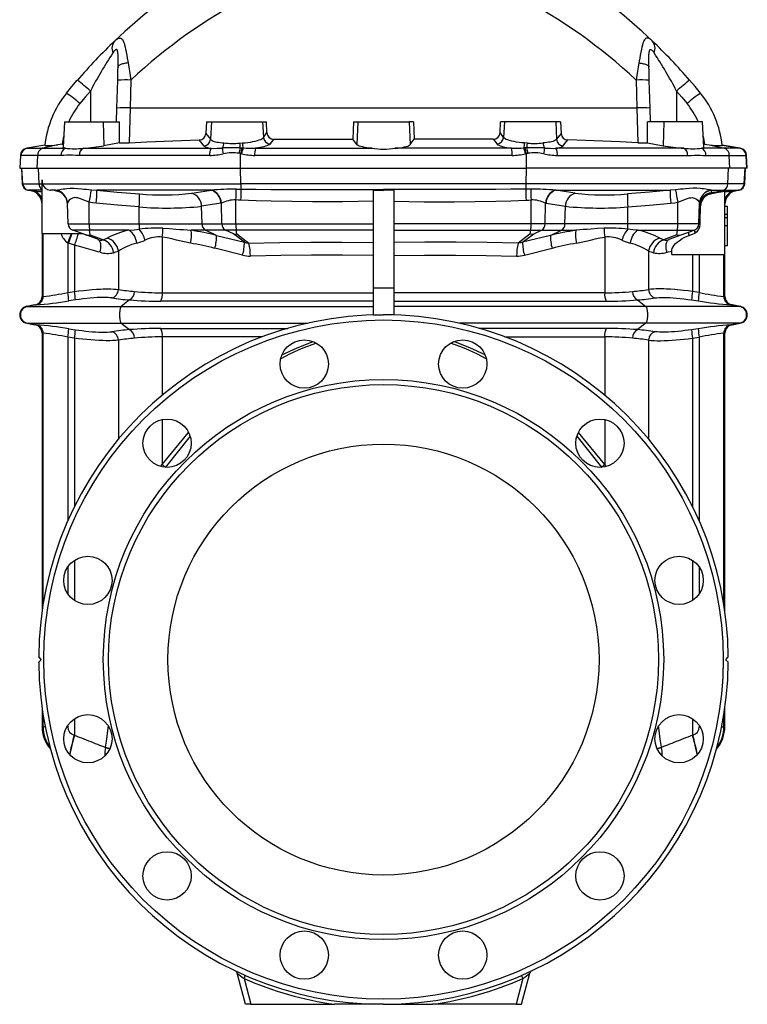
# Model space of a CAD drawing. Extents: x 3 to 1249, y -95 to 1639.
# Tile 6 of 7: x 827 to 1249, y 574 to 1145. Entities that reach past the tile are written whole.
import ezdxf

# ---------------------------------------------------------------- set-up
doc = ezdxf.new("R2010")
doc.units = 0
doc.layers.get('0').update_dxf_attribs({"linetype": 'CONTINUOUS'})

msp = doc.modelspace()

# ---------------------------------------------------------------- linework, layer by layer
at = {"color": 7, "linetype": 'CONTINUOUS'}
for p, q in [((883.52, 1094.13), (883.94, 1110.37)), ((891.65, 1110.46), (891.22, 1094.26)), ((1184.56, 1110.46), (1184.99, 1094.26)), ((1192.69, 1094.13), (1192.27, 1110.37)), ((868.1, 1104.07), (868.1, 1086.26)), ((1208.1, 1104.07), (1208.1, 1086.26)), ((883.31, 1086.26), (883.52, 1094.13)), ((891.22, 1094.26), (1184.99, 1094.26)), ((891.22, 1094.26), (891.22, 1094.26)), ((1184.99, 1094.26), (1184.99, 1094.26)), ((1192.9, 1086.26), (1192.69, 1094.13)), ((853.1, 1086.26), (852.33, 1071.52)), ((853.1, 1086.26), (875.6, 1086.26)), ((875.6, 1086.26), (885.02, 1086.26)), ((875.6, 1086.26), (875.97, 1072.38)), ((884.93, 1074.05), (885.02, 1086.26)), ((935.36, 1086.26), (935.03, 1079.43)), ((935.36, 1086.26), (938.25, 1086.26)), ((938.25, 1086.26), (937.72, 1076.1)), ((938.25, 1086.26), (967.96, 1086.26)), ((967.96, 1086.26), (970.19, 1086.26)), ((967.96, 1086.26), (968.43, 1077.18)), ((970.48, 1079.96), (970.19, 1086.26)), ((1020.72, 1086.26), (1020.24, 1076.1)), ((1020.72, 1086.26), (1023.25, 1086.26)), ((1023.25, 1086.26), (1022.56, 1073)), ((1023.25, 1086.26), (1052.96, 1086.26)), ((1055.49, 1086.26), (1052.96, 1086.26)), ((1052.96, 1086.26), (1053.65, 1073)), ((1055.49, 1086.26), (1055.96, 1076.1)), ((1105.73, 1079.96), (1106.02, 1086.26)), ((1108.25, 1086.26), (1106.02, 1086.26)), ((1108.25, 1086.26), (1107.78, 1077.18)), ((1137.96, 1086.26), (1108.25, 1086.26)), ((1140.85, 1086.26), (1137.96, 1086.26)), ((1137.96, 1086.26), (1138.48, 1076.1)), ((1140.85, 1086.26), (1141.18, 1079.43)), ((1191.28, 1074.05), (1191.18, 1086.26)), ((1200.6, 1086.26), (1191.18, 1086.26)), ((1200.6, 1086.26), (1200.24, 1072.38)), ((1223.1, 1086.26), (1200.6, 1086.26)), ((1223.88, 1071.52), (1223.1, 1086.26)), ((968.43, 1077.18), (970.48, 1079.96)), ((1107.78, 1077.18), (1105.73, 1079.96)), ((884.93, 1074.05), (875.97, 1072.38)), ((935.03, 1079.43), (937.72, 1076.1)), ((954.64, 1073.85), (956.25, 1073.99)), ((1022.56, 1073), (1020.24, 1076.1)), ((1053.65, 1073), (1055.96, 1076.1)), ((1121.57, 1073.85), (1119.95, 1073.99)), ((1141.18, 1079.43), (1138.48, 1076.1)), ((1191.28, 1074.05), (1200.24, 1072.38)), ((841.66, 1072.72), (831.21, 1070.88)), ((831.21, 1070.88), (831.5, 1070.88)), ((841.66, 1072.67), (831.5, 1070.88)), ((831.5, 1070.88), (840.33, 1070.88)), ((849.23, 1072.96), (840.33, 1070.88)), ((840.33, 1070.88), (853.6, 1070.88)), ((851.78, 1073.26), (852.43, 1073.35)), ((864.05, 1070.88), (938.11, 1070.88)), ((954.97, 1071.08), (955.94, 1071.07)), ((955.94, 1071.07), (956.73, 1071.04)), ((963.82, 1070.88), (1031.51, 1070.88)), ((1112.38, 1070.88), (1044.69, 1070.88)), ((1120.27, 1071.07), (1119.48, 1071.04)), ((1121.23, 1071.08), (1120.27, 1071.07)), ((1212.16, 1070.88), (1138.1, 1070.88)), ((1235.87, 1070.88), (1222.61, 1070.88)), ((1224.43, 1073.26), (1223.78, 1073.35)), ((1226.98, 1072.96), (1235.87, 1070.88)), ((1245, 1070.88), (1234.55, 1072.72)), ((1234.55, 1072.67), (1244.71, 1070.88)), ((1244.71, 1070.88), (1235.87, 1070.88)), ((1245, 1070.88), (1244.71, 1070.88)), ((827.49, 1066.68), (827.1, 1059.26)), ((827.4, 1059.26), (827.79, 1066.68)), ((827.79, 1066.68), (827.49, 1066.68)), ((837.54, 1066.68), (827.79, 1066.68)), ((837.24, 1059.26), (837.54, 1066.68)), ((851.07, 1066.68), (837.54, 1066.68)), ((937.3, 1066.68), (861.73, 1066.68)), ((955.17, 1067.85), (954.34, 1067.97)), ((955.11, 1059.26), (955.17, 1067.85)), ((955.81, 1067.73), (955.17, 1067.85)), ((1112.79, 1066.68), (963.41, 1066.68)), ((1120.39, 1067.73), (1121.04, 1067.85)), ((1121.04, 1067.85), (1121.87, 1067.97)), ((1121.1, 1059.26), (1121.04, 1067.85)), ((1138.91, 1066.68), (1214.47, 1066.68)), ((1225.14, 1066.68), (1238.67, 1066.68)), ((1238.96, 1059.26), (1238.67, 1066.68)), ((1238.67, 1066.68), (1248.41, 1066.68)), ((1248.8, 1059.26), (1248.41, 1066.68)), ((1248.41, 1066.68), (1248.71, 1066.68)), ((1249.1, 1059.26), (1248.71, 1066.68)), ((827.1, 1059.26), (827.4, 1059.26)), ((827.4, 1059.26), (837.24, 1059.26)), ((828.1, 1059.26), (828.57, 1050.32)), ((828.87, 1050.32), (828.4, 1059.26)), ((837.24, 1059.26), (955.11, 1059.26)), ((838.35, 1050.32), (838, 1059.26)), ((955.11, 1059.26), (1121.1, 1059.26)), ((955.29, 1050.32), (955.23, 1059.26)), ((1120.91, 1050.32), (1120.97, 1059.26)), ((1238.96, 1059.26), (1121.1, 1059.26)), ((1237.86, 1050.32), (1238.21, 1059.26)), ((1248.8, 1059.26), (1238.96, 1059.26)), ((1247.34, 1050.32), (1247.8, 1059.26)), ((1247.64, 1050.32), (1248.1, 1059.26)), ((1249.1, 1059.26), (1248.8, 1059.26)), ((840.1, 1021.26), (840.1, 1052.57)), ((828.87, 1050.32), (828.57, 1050.32)), ((828.87, 1050.32), (838.35, 1050.32)), ((831.87, 1046.59), (833.49, 1046.31)), ((831.87, 1046.59), (832.17, 1046.59)), ((840.1, 1046.59), (832.17, 1046.59)), ((834.3, 1046.22), (832.17, 1046.59)), ((834.14, 1046.24), (834.3, 1046.22)), ((838.35, 1050.32), (840.1, 1050.32)), ((840.26, 1050.32), (955.29, 1050.32)), ((847.82, 1046.59), (844.74, 1046.59)), ((847.81, 1046.51), (847.82, 1046.59)), ((847.84, 1046.19), (847.81, 1046.51)), ((868.7, 1046.8), (871.82, 1046.59)), ((938.02, 1046.59), (871.82, 1046.59)), ((938.02, 1046.59), (938.28, 1046.61)), ((1120.91, 1050.32), (955.29, 1050.32)), ((1032.1, 1046.49), (1038.1, 1046.41)), ((1032.1, 1046.49), (1032.1, 989.78)), ((1038.1, 1047.02), (1038.1, 1046.41)), ((1044.1, 1046.49), (1038.1, 1046.41)), ((1044.1, 1046.49), (1044.1, 989.78)), ((1237.86, 1050.32), (1120.91, 1050.32)), ((1138.19, 1046.59), (1137.93, 1046.61)), ((1138.19, 1046.59), (1204.39, 1046.59)), ((1207.5, 1046.8), (1204.39, 1046.59)), ((1228.3, 1045.08), (1228.39, 1046.51)), ((1228.39, 1046.59), (1235.37, 1046.59)), ((1228.39, 1046.51), (1228.39, 1046.59)), ((1229.25, 1045.16), (1235.37, 1046.59)), ((1235.37, 1046.59), (1244.04, 1046.59)), ((1236.1, 1009.26), (1236.1, 1045.95)), ((1247.34, 1050.32), (1237.86, 1050.32)), ((1241.91, 1046.22), (1244.04, 1046.59)), ((1242.07, 1046.24), (1241.91, 1046.22)), ((1242.71, 1046.31), (1244.34, 1046.59)), ((1244.34, 1046.59), (1244.04, 1046.59)), ((1247.34, 1050.32), (1247.64, 1050.32)), ((952.51, 1026.95), (952.48, 1040.91)), ((1123.7, 1026.95), (1123.72, 1040.91)), ((1227.43, 1044.3), (1228.44, 1044.56)), ((1229.25, 1045.16), (1228.3, 1045.08)), ((854.82, 1038.99), (854.81, 1038.91)), ((855.23, 1026.95), (854.81, 1038.91)), ((867.43, 1026.95), (867.41, 1039.61)), ((896.37, 1026.95), (896.35, 1036.83)), ((943.84, 1038.99), (932.58, 1037.21)), ((932.86, 1026.95), (932.58, 1037.21)), ((944.07, 1039.03), (943.84, 1038.99)), ((944.39, 1026.95), (944.07, 1039.03)), ((1131.82, 1026.95), (1132.14, 1039.03)), ((1132.14, 1039.03), (1132.37, 1038.99)), ((1132.37, 1038.99), (1143.62, 1037.21)), ((1143.35, 1026.95), (1143.62, 1037.21)), ((1179.84, 1026.95), (1179.86, 1036.83)), ((1208.78, 1026.95), (1208.8, 1039.61)), ((1220.98, 1026.95), (1221.39, 1038.91)), ((1221.39, 1038.99), (1221.39, 1038.91)), ((1237.6, 1037.11), (1236.1, 1037.11)), ((1237.6, 1032.37), (1237.6, 1037.11)), ((1237.6, 1032.37), (1236.1, 1032.37)), ((1237.6, 1030.54), (1236.1, 1030.54)), ((1237.6, 1030.54), (1237.6, 1032.37)), ((1237.6, 1025.97), (1237.6, 1030.54)), ((855.23, 1026.95), (867.43, 1026.95)), ((865.37, 1020.6), (857.86, 1023.33)), ((867.57, 1023.33), (857.86, 1023.33)), ((867.43, 1026.95), (896.37, 1026.95)), ((890.55, 1023.33), (867.57, 1023.33)), ((867.96, 1020.6), (867.57, 1023.33)), ((896.37, 1026.95), (932.86, 1026.95)), ((934.87, 1023.33), (926.47, 1023.33)), ((932.86, 1026.95), (944.39, 1026.95)), ((946.41, 1023.33), (934.87, 1023.33)), ((941.15, 1020.35), (934.87, 1023.33)), ((944.39, 1026.95), (952.51, 1026.95)), ((952.65, 1023.33), (946.41, 1023.33)), ((951.01, 1021.15), (946.41, 1023.33)), ((952.51, 1026.95), (1032.1, 1026.95)), ((1032.1, 1023.33), (952.65, 1023.33)), ((952.96, 1021.15), (952.65, 1023.33)), ((1123.7, 1026.95), (1044.1, 1026.95)), ((1044.1, 1023.33), (1123.56, 1023.33)), ((1123.25, 1021.15), (1123.56, 1023.33)), ((1123.56, 1023.33), (1129.8, 1023.33)), ((1131.82, 1026.95), (1123.7, 1026.95)), ((1125.2, 1021.15), (1129.8, 1023.33)), ((1129.8, 1023.33), (1141.33, 1023.33)), ((1143.35, 1026.95), (1131.82, 1026.95)), ((1135.05, 1020.35), (1141.33, 1023.33)), ((1141.33, 1023.33), (1149.74, 1023.33)), ((1179.84, 1026.95), (1143.35, 1026.95)), ((1208.78, 1026.95), (1179.84, 1026.95)), ((1185.65, 1023.33), (1208.64, 1023.33)), ((1208.25, 1020.6), (1208.64, 1023.33)), ((1208.64, 1023.33), (1218.35, 1023.33)), ((1220.98, 1026.95), (1208.78, 1026.95)), ((1210.84, 1020.6), (1218.35, 1023.33)), ((1237.6, 1025.97), (1236.1, 1025.97)), ((1237.6, 1014.26), (1237.6, 1025.97)), ((840.1, 1021.26), (840.1, 984.94)), ((863.57, 1021.26), (840.1, 1021.26)), ((840.72, 984.93), (840.72, 1021.26)), ((872.39, 1018.05), (865.37, 1020.6)), ((867.96, 1020.6), (875.65, 1017.8)), ((909.81, 1019.33), (909.81, 987.06)), ((941.15, 1020.35), (957.41, 1016.36)), ((957.41, 1016.36), (951.01, 1021.15)), ((952.96, 1021.15), (960.05, 1015.85)), ((1123.25, 1021.15), (1116.16, 1015.85)), ((1118.8, 1016.36), (1125.2, 1021.15)), ((1135.05, 1020.35), (1118.8, 1016.36)), ((1166.4, 1019.33), (1166.4, 987.06)), ((1208.25, 1020.6), (1200.56, 1017.8)), ((1203.82, 1018.05), (1210.84, 1020.6)), ((1215.35, 1020.33), (1218.73, 1021.68)), ((1218.73, 1021.68), (1218.96, 1021.78)), ((855, 1016), (855, 987.22)), ((858.89, 1014.57), (855.47, 1015.82)), ((858.89, 1014.57), (858.89, 987.8)), ((884.32, 1011.26), (884.32, 988.96)), ((956.34, 1008.84), (940.29, 1012.83)), ((1119.87, 1008.84), (1135.92, 1012.83)), ((1191.89, 1011.26), (1191.89, 988.96)), ((1205.26, 1009.26), (1205.26, 1011.28)), ((1237.6, 1014.26), (1236.1, 1014.26)), ((1205.26, 1009.26), (1236.1, 1009.26)), ((1217.32, 1009.26), (1217.32, 987.8)), ((1221.21, 1009.26), (1221.21, 987.22)), ((1235.49, 984.93), (1235.49, 1009.26)), ((1236.1, 984.94), (1236.1, 1009.26)), ((1032.1, 989.78), (1032.1, 974.26)), ((1044.1, 989.78), (1032.1, 989.78)), ((1044.1, 989.78), (1044.1, 974.26)), ((840.5, 984.94), (840.1, 984.94)), ((840.5, 984.94), (840.72, 984.93)), ((855, 987.22), (858.89, 987.8)), ((859.42, 982.87), (855.55, 982.29)), ((890.79, 982.86), (885.97, 979.18)), ((909.81, 987.06), (1032.1, 987.06)), ((1166.4, 987.06), (1044.1, 987.06)), ((1185.42, 982.86), (1190.24, 979.18)), ((1216.79, 982.87), (1220.66, 982.29)), ((1221.21, 987.22), (1217.32, 987.8)), ((1235.7, 984.94), (1235.49, 984.93)), ((1235.7, 984.94), (1236.1, 984.94)), ((835.97, 980.02), (831.24, 979.18)), ((831.24, 979.18), (831.66, 979.18)), ((836.38, 980.02), (831.66, 979.18)), ((831.66, 979.18), (885.97, 979.18)), ((835.97, 980.02), (836.38, 980.02)), ((836.6, 980.01), (836.38, 980.02)), ((885.97, 979.18), (1032.1, 979.18)), ((1032.1, 982.13), (908.98, 982.13)), ((1044.1, 982.13), (1167.23, 982.13)), ((1190.24, 979.18), (1044.1, 979.18)), ((1244.55, 979.18), (1190.24, 979.18)), ((1239.6, 980.01), (1239.82, 980.02)), ((1239.82, 980.02), (1244.55, 979.18)), ((1240.24, 980.02), (1239.82, 980.02)), ((1244.97, 979.18), (1240.24, 980.02)), ((1244.97, 979.18), (1244.55, 979.18)), ((1032.1, 974.26), (1038.1, 974.26)), ((1032.1, 974.26), (1032.1, 974.17)), ((1044.1, 974.26), (1038.1, 974.26)), ((1044.1, 974.26), (1044.1, 974.17)), ((831.24, 969.33), (835.97, 968.5)), ((831.24, 969.33), (831.66, 969.33)), ((831.66, 969.33), (885.97, 969.33)), ((831.66, 969.33), (836.38, 968.5)), ((836.38, 968.5), (835.97, 968.5)), ((836.38, 968.5), (836.6, 968.5)), ((855.55, 966.22), (859.42, 965.64)), ((885.97, 969.33), (994, 969.33)), ((885.97, 969.33), (890.79, 965.65)), ((908.98, 966.38), (982.53, 966.38)), ((1190.24, 969.33), (1082.21, 969.33)), ((1167.23, 966.38), (1093.67, 966.38)), ((1190.24, 969.33), (1185.42, 965.65)), ((1244.55, 969.33), (1190.24, 969.33)), ((1220.66, 966.22), (1216.79, 965.64)), ((1239.82, 968.5), (1239.6, 968.5)), ((1244.55, 969.33), (1239.82, 968.5)), ((1239.82, 968.5), (1240.24, 968.5)), ((1240.24, 968.5), (1244.97, 969.33)), ((1244.97, 969.33), (1244.55, 969.33)), ((840.1, 963.57), (840.1, 802.47)), ((840.1, 963.57), (840.5, 963.57)), ((840.72, 963.58), (840.5, 963.57)), ((840.72, 806.49), (840.72, 963.58)), ((858.89, 960.72), (855, 961.3)), ((855, 961.3), (855, 854.71)), ((858.89, 960.72), (858.89, 863.04)), ((967.71, 961.46), (909.81, 961.46)), ((909.81, 961.46), (909.81, 927.69)), ((1108.5, 961.46), (1166.4, 961.46)), ((1166.4, 961.46), (1166.4, 927.69)), ((1217.32, 960.72), (1221.21, 961.3)), ((1217.32, 960.72), (1217.32, 863.04)), ((1221.21, 961.3), (1221.21, 854.71)), ((1235.49, 806.49), (1235.49, 963.58)), ((1235.49, 963.58), (1235.7, 963.57)), ((1236.1, 963.57), (1235.7, 963.57)), ((1236.1, 802.47), (1236.1, 963.57)), ((884.32, 959.55), (884.32, 902.13)), ((1191.89, 959.55), (1191.89, 902.13)), ((909.81, 913.49), (909.81, 887.34)), ((1166.4, 913.49), (1166.4, 887.34)), ((909.81, 887.34), (925.1, 906.07)), ((925.98, 903.85), (911.65, 885.94)), ((1150.22, 903.85), (1164.56, 885.94)), ((1166.4, 887.34), (1151.11, 906.07)), ((908.83, 886.28), (909.81, 887.34)), ((911.65, 885.94), (911.54, 885.81)), ((1164.56, 885.94), (1164.66, 885.81)), ((1167.38, 886.28), (1166.4, 887.34)), ((858.89, 831.85), (858.89, 808.55)), ((1217.32, 831.85), (1217.32, 808.55)), ((855, 827.96), (855, 812.44)), ((1221.21, 827.96), (1221.21, 812.44)), ((840.1, 746.04), (840.1, 735.41)), ((1236.1, 735.41), (1236.1, 746.04)), ((840.72, 735.27), (840.72, 742.02)), ((858.89, 739.97), (858.89, 730.39)), ((1217.32, 739.97), (1217.32, 730.39)), ((1235.49, 735.27), (1235.49, 742.02)), ((841.94, 735.27), (840.72, 735.27)), ((855, 735.27), (854.5, 735.27)), ((855, 736.08), (855, 735.27)), ((1221.21, 736.08), (1221.21, 735.27)), ((1221.21, 735.27), (1221.71, 735.27)), ((1234.27, 735.27), (1235.49, 735.27)), ((858.74, 730.42), (858.89, 730.39)), ((1217.46, 730.42), (1217.32, 730.39)), ((876.87, 723.31), (876.88, 723.4)), ((1199.34, 723.31), (1199.32, 723.4)), ((958.1, 574.26), (953.25, 592.37)), ((957.22, 589.16), (961.21, 574.26)), ((1118.99, 589.16), (1115, 574.26)), ((1118.1, 574.26), (1122.96, 592.37)), ((961.21, 574.26), (958.1, 574.26)), ((961.21, 574.26), (1009.75, 574.26)), ((1038.1, 574.26), (1009.75, 574.26)), ((1038.1, 574.26), (1066.46, 574.26)), ((1115, 574.26), (1066.46, 574.26)), ((1115, 574.26), (1118.1, 574.26))]:
    msp.add_line(p, q, dxfattribs=at)
for points in [[(882.28, 1133.18), (882.9, 1133.72), (883.48, 1134.18), (884.04, 1134.52), (884.63, 1134.75), (885.18, 1134.83), (885.69, 1134.73), (886.06, 1134.53), (886.42, 1134.22), (886.74, 1133.8), (887.05, 1133.27), (887.34, 1132.65), (887.61, 1131.93), (887.94, 1130.84), (888.26, 1129.61), (888.55, 1128.28), (888.87, 1126.68), (889.17, 1124.97), (889.48, 1123.19), (889.78, 1121.35), (889.93, 1120.4)], [(1193.92, 1133.18), (1193.31, 1133.72), (1192.73, 1134.18), (1192.17, 1134.52), (1191.58, 1134.75), (1191.03, 1134.83), (1190.52, 1134.73), (1190.14, 1134.53), (1189.79, 1134.22), (1189.47, 1133.8), (1189.16, 1133.27), (1188.87, 1132.65), (1188.6, 1131.93), (1188.26, 1130.84), (1187.95, 1129.61), (1187.66, 1128.28), (1187.34, 1126.68), (1187.03, 1124.97), (1186.73, 1123.19), (1186.43, 1121.35), (1186.27, 1120.4)], [(884.14, 1118.02), (884.16, 1118.74), (884.19, 1120.06), (884.21, 1121.37), (884.22, 1122.66), (884.21, 1123.93), (884.16, 1125.28), (884.11, 1125.94), (884.04, 1126.55), (883.92, 1127.22), (883.83, 1127.53), (883.73, 1127.79), (883.57, 1128.05), (883.36, 1128.2), (883.22, 1128.24), (882.96, 1128.2), (882.68, 1128.04), (882.26, 1127.66), (881.99, 1127.35), (881.71, 1127), (881.15, 1126.2)], [(1192.06, 1118.02), (1192.05, 1118.74), (1192.02, 1120.06), (1192, 1121.37), (1191.99, 1122.66), (1192, 1123.93), (1192.05, 1125.28), (1192.1, 1125.94), (1192.17, 1126.55), (1192.29, 1127.22), (1192.37, 1127.53), (1192.48, 1127.79), (1192.64, 1128.05), (1192.84, 1128.2), (1192.99, 1128.24), (1193.24, 1128.2), (1193.52, 1128.04), (1193.95, 1127.66), (1194.22, 1127.35), (1194.49, 1127), (1195.05, 1126.2)], [(889.93, 1120.4), (889.22, 1120.32), (888.53, 1120.22), (887.88, 1120.1), (887.28, 1119.96), (886.71, 1119.82), (886.2, 1119.65), (885.73, 1119.48), (885.32, 1119.3), (884.97, 1119.1), (884.68, 1118.9), (884.45, 1118.69), (884.28, 1118.47), (884.18, 1118.25), (884.14, 1118.02)], [(889.93, 1120.4), (890.33, 1118.01), (890.75, 1115.56), (891.19, 1113.02), (891.65, 1110.46)], [(1186.27, 1120.4), (1185.88, 1118.01), (1185.46, 1115.56), (1185.02, 1113.02), (1184.56, 1110.46)], [(1186.27, 1120.4), (1186.99, 1120.32), (1187.68, 1120.22), (1188.32, 1120.1), (1188.93, 1119.96), (1189.5, 1119.82), (1190.01, 1119.65), (1190.47, 1119.48), (1190.88, 1119.3), (1191.23, 1119.1), (1191.53, 1118.9), (1191.76, 1118.69), (1191.92, 1118.47), (1192.03, 1118.25), (1192.06, 1118.02)], [(883.94, 1110.37), (883.99, 1112.29), (884.04, 1114.2), (884.09, 1116.13), (884.14, 1118.02)], [(1192.27, 1110.37), (1192.21, 1112.29), (1192.16, 1114.2), (1192.11, 1116.13), (1192.06, 1118.02)], [(854.28, 1102.88), (857.38, 1106.63), (860.53, 1110.34)], [(1221.92, 1102.88), (1218.83, 1106.63), (1215.67, 1110.34)], [(868.1, 1104.07), (865.05, 1100.47), (862.05, 1096.83)], [(1208.1, 1104.07), (1211.16, 1100.47), (1214.16, 1096.83)], [(891.22, 1094.26), (891.22, 1094.26), (890.68, 1074.05)], [(1184.99, 1094.26), (1184.99, 1094.26), (1185.52, 1074.05)], [(890.68, 1074.05), (900.76, 1074.6), (910.88, 1075.07), (921.04, 1075.45), (931.24, 1075.75)], [(933.94, 1072.37), (932.92, 1073.66), (931.24, 1075.75)], [(937.72, 1076.1), (937.89, 1075.9), (938.11, 1075.7), (938.41, 1075.5), (938.78, 1075.31), (939.32, 1075.09), (939.95, 1074.89), (940.69, 1074.69), (941.53, 1074.51), (942.42, 1074.35), (943.38, 1074.21), (944.45, 1074.09), (945.58, 1073.99)], [(956.25, 1073.99), (957.82, 1074.12), (959.33, 1074.28), (960.9, 1074.5), (962.38, 1074.75), (963.72, 1075.03), (964.93, 1075.34), (965.99, 1075.68), (966.88, 1076.04), (967.59, 1076.41), (968.1, 1076.79), (968.43, 1077.18)], [(974.41, 1076.1), (973.39, 1074.72), (972.45, 1073.45)], [(974.41, 1076.1), (985.84, 1076.1), (997.29, 1076.1), (1008.76, 1076.1), (1020.24, 1076.1)], [(1101.8, 1076.1), (1090.37, 1076.1), (1078.92, 1076.1), (1067.45, 1076.1), (1055.96, 1076.1)], [(1101.8, 1076.1), (1102.82, 1074.72), (1103.75, 1073.45)], [(1119.95, 1073.99), (1118.39, 1074.12), (1116.88, 1074.28), (1115.3, 1074.5), (1113.83, 1074.75), (1112.49, 1075.03), (1111.27, 1075.34), (1110.21, 1075.68), (1109.33, 1076.04), (1108.62, 1076.41), (1108.1, 1076.79), (1107.78, 1077.18)], [(1138.48, 1076.1), (1138.32, 1075.9), (1138.09, 1075.7), (1137.79, 1075.5), (1137.43, 1075.31), (1136.89, 1075.09), (1136.26, 1074.89), (1135.52, 1074.69), (1134.68, 1074.51), (1133.79, 1074.35), (1132.82, 1074.21), (1131.76, 1074.09), (1130.63, 1073.99)], [(1142.26, 1072.37), (1143.29, 1073.66), (1144.97, 1075.75)], [(1185.52, 1074.05), (1175.45, 1074.6), (1165.33, 1075.07), (1155.17, 1075.45), (1144.97, 1075.75)], [(851.78, 1073.26), (850.5, 1073.1), (849.23, 1072.96)], [(853.6, 1070.88), (853.16, 1070.97), (852.81, 1071.08), (852.55, 1071.21), (852.39, 1071.35), (852.33, 1071.47), (852.34, 1071.52)], [(972.45, 1073.45), (972.17, 1073.16), (971.76, 1072.88), (971.19, 1072.59), (970.49, 1072.31), (969.69, 1072.04), (968.76, 1071.79), (967.69, 1071.54), (966.52, 1071.3), (965.22, 1071.08), (963.82, 1070.88)], [(1031.51, 1070.88), (1029.87, 1071.03), (1028.34, 1071.22), (1027.04, 1071.42), (1025.88, 1071.64), (1024.87, 1071.89), (1024.01, 1072.16), (1023.33, 1072.44), (1022.84, 1072.73), (1022.56, 1073)], [(1044.69, 1070.88), (1046.34, 1071.03), (1047.87, 1071.22), (1049.17, 1071.42), (1050.33, 1071.64), (1051.34, 1071.89), (1052.2, 1072.16), (1052.88, 1072.44), (1053.37, 1072.73), (1053.65, 1073)], [(1103.75, 1073.45), (1104.03, 1073.16), (1104.45, 1072.88), (1105.01, 1072.59), (1105.71, 1072.31), (1106.52, 1072.04), (1107.44, 1071.79), (1108.51, 1071.54), (1109.69, 1071.3), (1110.98, 1071.08), (1112.38, 1070.88)], [(1222.61, 1070.88), (1223.05, 1070.97), (1223.4, 1071.08), (1223.66, 1071.21), (1223.82, 1071.35), (1223.87, 1071.47), (1223.87, 1071.52)], [(1224.43, 1073.26), (1225.7, 1073.1), (1226.98, 1072.96)], [(861.73, 1066.68), (860.73, 1066.71), (859.74, 1066.77), (857.77, 1066.92), (856.07, 1066.96), (854.39, 1066.89), (852.72, 1066.75), (851.07, 1066.68)], [(1214.47, 1066.68), (1215.47, 1066.71), (1216.47, 1066.77), (1218.44, 1066.92), (1220.13, 1066.96), (1221.82, 1066.89), (1223.49, 1066.75), (1225.14, 1066.68)], [(840.1, 1052.57), (840.2, 1051.23), (840.26, 1050.32)], [(834.14, 1046.24), (833.86, 1046.27), (833.66, 1046.29), (833.53, 1046.3), (833.49, 1046.31)], [(847.84, 1046.19), (847.08, 1046.29), (844.74, 1046.59)], [(847.82, 1046.59), (848.99, 1046.76), (850.3, 1046.97), (851.25, 1047.12), (852.25, 1047.27), (853.29, 1047.4), (854.39, 1047.52), (856.38, 1047.65), (858.5, 1047.67), (860.68, 1047.58), (862.95, 1047.39), (864.34, 1047.25), (865.76, 1047.1), (867.21, 1046.95), (868.7, 1046.8)], [(871.82, 1046.59), (883.73, 1045.49), (896.6, 1044.43)], [(926.87, 1044.8), (937.02, 1046.42), (938.02, 1046.59)], [(952.69, 1047.23), (953.9, 1047.21), (955.52, 1047.18)], [(955.52, 1047.18), (964.22, 1047.06), (972.94, 1046.98), (984.84, 1046.91), (996.75, 1046.87), (1007.08, 1046.87), (1017.41, 1046.89), (1027.76, 1046.94), (1038.1, 1047.02)], [(1120.69, 1047.18), (1111.98, 1047.06), (1103.27, 1046.98), (1091.37, 1046.91), (1079.46, 1046.87), (1069.13, 1046.87), (1058.79, 1046.89), (1048.45, 1046.94), (1038.1, 1047.02)], [(1123.52, 1047.23), (1122.3, 1047.21), (1120.69, 1047.18)], [(1149.33, 1044.8), (1139.19, 1046.42), (1138.19, 1046.59)], [(1204.39, 1046.59), (1192.47, 1045.49), (1179.61, 1044.43)], [(1228.39, 1046.59), (1227.22, 1046.76), (1225.91, 1046.97), (1224.96, 1047.12), (1223.96, 1047.27), (1222.91, 1047.4), (1221.82, 1047.52), (1219.82, 1047.65), (1217.7, 1047.67), (1215.53, 1047.58), (1213.26, 1047.39), (1211.87, 1047.25), (1210.45, 1047.1), (1208.99, 1046.95), (1207.5, 1046.8)], [(1228.44, 1044.56), (1230.48, 1045.05), (1232.55, 1045.42)], [(1232.55, 1045.42), (1230.95, 1045.3), (1229.25, 1045.16)], [(1232.55, 1045.42), (1234.86, 1045.77), (1236.1, 1045.95)], [(1242.07, 1046.24), (1242.35, 1046.27), (1242.55, 1046.29), (1242.67, 1046.3), (1242.71, 1046.31)], [(867.41, 1039.61), (865.88, 1040.19), (864.39, 1040.8), (862.94, 1041.39), (861.87, 1041.77), (860.82, 1042.06), (859.82, 1042.22), (859.1, 1042.23), (858.42, 1042.15), (857.81, 1041.98), (857.3, 1041.77), (856.51, 1041.28), (855.87, 1040.71), (855.39, 1040.13), (855.1, 1039.68), (854.91, 1039.29), (854.82, 1038.99)], [(955.4, 1040.75), (953.73, 1040.84), (952.48, 1040.91)], [(1032.1, 1040.12), (1023.32, 1039.96), (1014.54, 1039.86), (996.97, 1039.83), (984.98, 1039.93), (973, 1040.15), (964.2, 1040.4), (955.4, 1040.75)], [(1044.1, 1040.12), (1052.89, 1039.96), (1061.67, 1039.86), (1079.24, 1039.83), (1091.22, 1039.93), (1103.21, 1040.15), (1112.01, 1040.4), (1120.81, 1040.75)], [(1120.81, 1040.75), (1122.47, 1040.84), (1123.72, 1040.91)], [(1208.8, 1039.61), (1210.33, 1040.19), (1211.82, 1040.8), (1213.27, 1041.39), (1214.34, 1041.77), (1215.39, 1042.06), (1216.39, 1042.22), (1217.11, 1042.23), (1217.78, 1042.15), (1218.4, 1041.98), (1218.9, 1041.77), (1219.7, 1041.28), (1220.33, 1040.71), (1220.82, 1040.13), (1221.11, 1039.68), (1221.3, 1039.29), (1221.39, 1038.99)], [(871.42, 1038.99), (869.41, 1039.24), (867.41, 1039.61)], [(896.35, 1036.83), (883.88, 1037.85), (871.42, 1038.99)], [(1179.86, 1036.83), (1192.32, 1037.85), (1204.78, 1038.99)], [(1204.78, 1038.99), (1206.8, 1039.24), (1208.8, 1039.61)], [(1221.69, 1026.88), (1221.72, 1027.92), (1221.99, 1037.41)], [(890.55, 1023.33), (893.49, 1023.59), (896.45, 1023.91)], [(910.13, 1024.51), (913.93, 1024.3), (917.67, 1024.02), (919.91, 1023.84), (922.12, 1023.66), (924.3, 1023.49), (926.47, 1023.33)], [(1166.08, 1024.51), (1162.28, 1024.3), (1158.53, 1024.02), (1156.3, 1023.84), (1154.09, 1023.66), (1151.9, 1023.49), (1149.74, 1023.33)], [(1185.65, 1023.33), (1182.71, 1023.59), (1179.76, 1023.91)], [(873.7, 1010.53), (873.87, 1011.2), (874, 1011.86), (874.1, 1012.51), (874.16, 1013.14), (874.19, 1013.76), (874.19, 1014.35), (874.15, 1014.91), (874.08, 1015.44), (873.97, 1015.93), (873.84, 1016.38), (873.66, 1016.78), (873.46, 1017.14), (873.23, 1017.45), (872.97, 1017.7), (872.69, 1017.9), (872.39, 1018.05)], [(926.2, 1015.82), (923.45, 1016.35), (920.72, 1016.96), (918, 1017.61), (915.28, 1018.26), (912.56, 1018.85), (909.81, 1019.33)], [(1150.01, 1015.82), (1152.76, 1016.35), (1155.49, 1016.96), (1158.21, 1017.61), (1160.92, 1018.26), (1163.65, 1018.85), (1166.4, 1019.33)], [(1202.51, 1010.53), (1202.34, 1011.2), (1202.21, 1011.86), (1202.11, 1012.51), (1202.04, 1013.14), (1202.01, 1013.76), (1202.02, 1014.35), (1202.05, 1014.91), (1202.13, 1015.44), (1202.23, 1015.93), (1202.37, 1016.38), (1202.54, 1016.78), (1202.74, 1017.14), (1202.97, 1017.45), (1203.23, 1017.7), (1203.52, 1017.9), (1203.82, 1018.05)], [(1205.26, 1011.28), (1205.34, 1012.04), (1205.55, 1012.78), (1206.02, 1013.75), (1206.63, 1014.64), (1207.5, 1015.61), (1208.48, 1016.48), (1209.53, 1017.27), (1211.38, 1018.44), (1213.34, 1019.45), (1215.35, 1020.33)], [(855.47, 1015.82), (855.24, 1015.91), (855, 1016)], [(873.7, 1010.53), (872.46, 1010.87), (871.2, 1011.21), (869.9, 1011.57), (868.58, 1011.93), (867.24, 1012.29), (865.88, 1012.66), (864.5, 1013.04), (863.11, 1013.42), (861.71, 1013.8), (860.3, 1014.19), (858.89, 1014.57)], [(957.41, 1016.36), (958.7, 1016.02), (960.05, 1015.85)], [(960.05, 1015.85), (978.01, 1016.21), (996.01, 1016.39), (1014.05, 1016.38), (1032.1, 1016.19)], [(1116.16, 1015.85), (1098.2, 1016.21), (1080.2, 1016.39), (1062.16, 1016.38), (1044.1, 1016.19)], [(1118.8, 1016.36), (1117.5, 1016.02), (1116.16, 1015.85)], [(1202.51, 1010.53), (1203.41, 1010.78), (1204.33, 1011.03), (1205.26, 1011.28)], [(1032.1, 1008.67), (1014.25, 1008.86), (996.42, 1008.87), (978.62, 1008.69), (960.87, 1008.33)], [(1044.1, 1008.67), (1061.95, 1008.86), (1079.78, 1008.87), (1097.58, 1008.69), (1115.33, 1008.33)], [(858.89, 987.8), (861.49, 988.11), (864.07, 988.4), (865.81, 988.58), (867.54, 988.74), (869.23, 988.88), (871.63, 989.05), (873.95, 989.18), (875.47, 989.24), (876.94, 989.27), (878.35, 989.28), (880, 989.26), (881.54, 989.2), (883, 989.1), (884.32, 988.96)], [(1217.32, 987.8), (1214.72, 988.11), (1212.14, 988.4), (1210.39, 988.58), (1208.67, 988.74), (1206.98, 988.88), (1204.57, 989.05), (1202.26, 989.18), (1200.74, 989.24), (1199.27, 989.27), (1197.86, 989.28), (1196.21, 989.26), (1194.66, 989.2), (1193.21, 989.1), (1191.89, 988.96)], [(880.56, 984.04), (879.51, 984.17), (878.34, 984.27), (877.04, 984.34), (875.65, 984.36), (873.93, 984.34), (872.11, 984.26), (870.13, 984.13), (868.07, 983.96), (866, 983.74), (863.87, 983.49), (861.65, 983.19), (859.42, 982.87)], [(1195.64, 984.04), (1196.7, 984.17), (1197.86, 984.27), (1199.16, 984.34), (1200.56, 984.36), (1202.28, 984.34), (1204.1, 984.26), (1206.08, 984.13), (1208.13, 983.96), (1210.21, 983.74), (1212.34, 983.49), (1214.55, 983.19), (1216.79, 982.87)], [(885.97, 979.18), (885.84, 979.05), (885.72, 978.87), (885.6, 978.62), (885.5, 978.32), (885.4, 977.97), (885.3, 977.58), (885.22, 977.14), (885.16, 976.67), (885.1, 976.16), (885.06, 975.63), (885.03, 975.09), (885.02, 974.54), (885.02, 973.98), (885.03, 973.42), (885.06, 972.88), (885.1, 972.35), (885.16, 971.85), (885.22, 971.37), (885.3, 970.94), (885.4, 970.54), (885.5, 970.19), (885.6, 969.89), (885.72, 969.65), (885.84, 969.46), (885.97, 969.33)], [(1190.24, 979.18), (1190.36, 979.05), (1190.49, 978.87), (1190.6, 978.62), (1190.71, 978.32), (1190.81, 977.97), (1190.9, 977.58), (1190.98, 977.14), (1191.05, 976.67), (1191.11, 976.16), (1191.15, 975.63), (1191.18, 975.09), (1191.19, 974.54), (1191.19, 973.98), (1191.18, 973.42), (1191.15, 972.88), (1191.11, 972.35), (1191.05, 971.85), (1190.98, 971.37), (1190.9, 970.94), (1190.81, 970.54), (1190.71, 970.19), (1190.6, 969.89), (1190.49, 969.65), (1190.36, 969.46), (1190.24, 969.33)], [(859.42, 965.64), (861.39, 965.36), (863.35, 965.09), (865.33, 964.85), (867.28, 964.64), (869.25, 964.45), (871.16, 964.31), (873.03, 964.21), (874.81, 964.16), (876.42, 964.16), (877.91, 964.22), (879.31, 964.32), (880.56, 964.48)], [(1216.79, 965.64), (1214.82, 965.36), (1212.85, 965.09), (1210.87, 964.85), (1208.93, 964.64), (1206.96, 964.45), (1205.05, 964.31), (1203.17, 964.21), (1201.4, 964.16), (1199.79, 964.16), (1198.29, 964.22), (1196.9, 964.32), (1195.64, 964.48)], [(884.32, 959.55), (882.84, 959.4), (881.19, 959.3), (879.34, 959.24), (877.34, 959.23), (875.26, 959.28), (873.07, 959.38), (870.72, 959.52), (868.28, 959.71), (866.01, 959.92), (863.7, 960.16), (861.3, 960.42), (858.89, 960.72)], [(1191.89, 959.55), (1193.37, 959.4), (1195.02, 959.3), (1196.87, 959.24), (1198.87, 959.23), (1200.95, 959.28), (1203.14, 959.38), (1205.49, 959.52), (1207.93, 959.71), (1210.2, 959.92), (1212.51, 960.16), (1214.9, 960.42), (1217.32, 960.72)], [(979.18, 950.95), (988.02, 955.17), (997.4, 958.69)], [(1097.03, 950.95), (1088.19, 955.17), (1078.81, 958.69)], [(839.6, 774.26), (839.13, 774.73), (838.69, 775.17), (838.48, 775.38), (838.3, 775.56), (838.18, 775.68), (838.12, 775.74), (838.11, 775.75)], [(838.11, 772.76), (838.13, 772.79), (838.21, 772.87), (838.33, 772.99), (838.5, 773.15), (838.77, 773.42), (839.09, 773.74), (839.6, 774.26)], [(1236.6, 774.26), (1237.08, 774.73), (1237.51, 775.17), (1237.73, 775.38), (1237.9, 775.56), (1238.03, 775.68), (1238.09, 775.74), (1238.1, 775.75)], [(1238.1, 772.76), (1238.07, 772.79), (1237.99, 772.87), (1237.87, 772.99), (1237.71, 773.15), (1237.44, 773.42), (1237.12, 773.74), (1236.6, 774.26)], [(840.72, 735.27), (840.42, 735.34), (840.22, 735.39), (840.12, 735.41), (840.1, 735.41)], [(876.88, 723.4), (877.55, 728.15), (878.2, 733.07), (878.54, 735.72)], [(1199.32, 723.4), (1198.66, 728.15), (1198.01, 733.07), (1197.67, 735.72)], [(1235.49, 735.27), (1235.79, 735.34), (1235.99, 735.39), (1236.09, 735.41), (1236.1, 735.41)], [(858.89, 730.39), (860.27, 729.84), (861.65, 729.3), (863.02, 728.76), (864.38, 728.22), (865.73, 727.69), (867.06, 727.17), (868.38, 726.65), (869.67, 726.14), (870.94, 725.64), (872.19, 725.15), (873.4, 724.67), (874.59, 724.21), (875.75, 723.75), (876.87, 723.31)], [(1217.32, 730.39), (1215.94, 729.84), (1214.56, 729.3), (1213.19, 728.76), (1211.83, 728.22), (1210.48, 727.69), (1209.15, 727.17), (1207.83, 726.65), (1206.54, 726.14), (1205.27, 725.64), (1204.02, 725.15), (1202.8, 724.67), (1201.62, 724.21), (1200.46, 723.75), (1199.34, 723.31)], [(957.22, 589.16), (957.36, 589.48), (957.49, 589.79), (957.62, 590.07), (957.73, 590.34), (957.83, 590.56), (957.91, 590.75), (957.97, 590.88), (958.01, 590.96), (958.02, 590.99)], [(1118.99, 589.16), (1118.85, 589.48), (1118.72, 589.79), (1118.59, 590.07), (1118.48, 590.34), (1118.38, 590.56), (1118.3, 590.75), (1118.24, 590.88), (1118.2, 590.96), (1118.19, 590.99)]]:
    msp.add_lwpolyline(points, dxfattribs=at)
for centre, radius in [((1038.1, 774.26), 197), ((992.16, 945.71), 14), ((1084.04, 945.71), 14), ((1038.1, 774.26), 162.5), ((1038.1, 774.26), 159.5), ((912.59, 899.77), 14), ((1163.62, 899.77), 14), ((1038.1, 774.26), 125), ((866.65, 820.2), 14), ((1209.56, 820.2), 14), ((866.65, 728.32), 14), ((1209.56, 728.32), 14), ((912.59, 648.75), 14), ((1163.62, 648.75), 14), ((992.16, 602.8), 14), ((1084.04, 602.8), 14)]:
    msp.add_circle(centre, radius, dxfattribs=at)
for centre, radius, start, end in [((1105.02, 899.26), 323, 111.3248, 133.5971), ((971.19, 899.26), 323, 46.4029, 68.6752), ((1105.25, 882.31), 312.53, 102.4062, 133.1143), ((970.96, 882.31), 312.53, 46.8857, 77.5938), ((1105.49, 898.81), 323.65, 133.6027, 139.1878), ((887.26, 1128.79), 6.63, 138.595, 203.0006), ((970.71, 898.81), 323.65, 40.8122, 46.3973), ((1188.95, 1128.79), 6.63, 336.9994, 41.405), ((1102.2, 980.93), 264.51, 146.6876, 152.2546), ((974.01, 980.93), 264.51, 27.7454, 33.3124), ((785.6, 1012.22), 123.46, 48.0665, 52.63), ((888.45, 1052.68), 57.86, 86.8303, 94.4664), ((1187.76, 1052.68), 57.86, 85.5336, 93.1697), ((1290.61, 1012.22), 123.46, 127.37, 131.9335), ((899.31, 1066.31), 58, 140.9203, 173.8352), ((784.23, 1004.87), 120.47, 49.7638, 54.4437), ((1291.98, 1004.87), 120.47, 125.5563, 130.2362), ((1176.9, 1066.31), 58, 6.1648, 39.0797), ((899.31, 1066.58), 48, 140.9201, 155.7929), ((1176.9, 1066.58), 48, 24.2071, 39.0799), ((888.19, 1045.93), 48.42, 86.4121, 95.5351), ((1188.02, 1045.93), 48.42, 84.4649, 93.5879), ((974.46, 1080.08), 3.98, 181.7482, 269.3625), ((1101.75, 1080.08), 3.98, 270.6375, 358.2518), ((899.31, 1066.57), 48, 166.3387, 171.9926), ((887.85, 1112.47), 38.52, 265.653, 274.217), ((931.19, 1079.6), 3.85, 270.7196, 357.4062), ((933.67, 1076.42), 4.06, 273.7871, 355.4513), ((939.31, 1074.27), 6.28, 329.0119, 357.4093), ((950.73, 1113.69), 40.03, 262.6152, 275.6049), ((969.54, 1074.63), 13.31, 182.7737, 195.6518), ((972.48, 1077.51), 4.06, 184.7163, 269.6443), ((1103.73, 1077.51), 4.06, 270.3557, 355.2837), ((1106.66, 1074.63), 13.31, 344.3482, 357.2263), ((1125.48, 1113.69), 40.03, 264.3951, 277.3848), ((1136.89, 1074.27), 6.28, 182.5907, 210.9881), ((1142.53, 1076.42), 4.06, 184.5487, 266.2129), ((1145.02, 1079.6), 3.85, 182.5938, 269.2804), ((1188.36, 1112.47), 38.52, 265.783, 274.347), ((1176.9, 1066.57), 48, 8.0074, 13.6613), ((831.99, 1066.45), 4.5, 100, 177), ((832.29, 1066.45), 4.5, 100.0228, 177.0195), ((841.74, 1066.91), 4.21, 109.4809, 183.1574), ((843.34, 1110.76), 38.25, 267.4632, 278.8576), ((855.25, 1067.03), 4.19, 113.1733, 184.7078), ((858.82, 1117.88), 47.29, 263.6559, 276.3441), ((865.92, 1067.11), 4.21, 116.4453, 185.782), ((856.04, 1182.33), 111.74, 274.1111, 280.2746), ((938.56, 1078.69), 7.83, 233.8578, 266.7079), ((944.45, 1067.47), 7.2, 151.7779, 186.3229), ((940.01, 1127.7), 56.86, 268.0796, 274.7195), ((951.7, 630.29), 440.81, 89.5748, 90.9114), ((961.49, 1071.21), 16.8, 180.5728, 191.9674), ((950.46, 1039.79), 28.45, 82.1523, 100.9438), ((978.25, 1064.73), 24.13, 164.7243, 172.2625), ((982.38, 1075.83), 27.81, 184.0999, 189.8366), ((978.8, 1063.91), 23.95, 162.6101, 170.5294), ((978.57, 1063.23), 23.19, 160.312, 168.8148), ((961.8, 1137.39), 66.54, 265.6332, 271.746), ((976.55, 1067.51), 13.17, 165.1924, 183.6185), ((1038.1, 1117.18), 46.77, 261.8987, 278.1013), ((1114.41, 1137.39), 66.54, 268.254, 274.3668), ((1099.65, 1067.51), 13.17, 356.3815, 14.8076), ((1097.64, 1063.23), 23.19, 11.1852, 19.688), ((1097.41, 1063.91), 23.95, 9.4706, 17.3899), ((1093.83, 1075.83), 27.81, 350.1634, 355.9001), ((1124.5, 630.29), 440.81, 89.0886, 90.4252), ((1097.96, 1064.73), 24.13, 7.7375, 15.2757), ((1125.75, 1039.79), 28.45, 79.0562, 97.8477), ((1114.71, 1071.21), 16.8, 348.0326, 359.4272), ((1136.19, 1127.7), 56.86, 265.2805, 271.9204), ((1137.65, 1078.69), 7.83, 273.2921, 306.1422), ((1131.76, 1067.47), 7.2, 353.6771, 28.2221), ((1220.17, 1182.33), 111.74, 259.7254, 265.8889), ((1217.39, 1117.88), 47.29, 263.6559, 276.3441), ((1210.28, 1067.11), 4.21, 354.218, 63.5547), ((1220.96, 1067.03), 4.19, 355.2922, 66.8267), ((1232.87, 1110.76), 38.25, 261.1424, 272.5368), ((1234.47, 1066.91), 4.21, 356.8426, 70.5191), ((1243.92, 1066.45), 4.5, 2.9805, 79.9772), ((1244.22, 1066.45), 4.5, 3, 80), ((936.04, 1105.46), 38.8, 271.8506, 283.4319), ((964.67, 1103.98), 37.32, 256.2781, 268.0745), ((1111.54, 1103.98), 37.32, 271.9255, 283.7219), ((1140.16, 1105.46), 38.8, 256.5681, 268.1494), ((832.57, 1050.53), 4, 183, 260), ((832.87, 1050.53), 4, 182.9835, 259.9737), ((832.1, 1038.43), 8, 0.0032, 79.9997), ((832.75, 1038.4), 7.96, 22.5204, 79.9314), ((856.74, 1269), 223.91, 264.2482, 265.7391), ((832.91, 1038.45), 7.89, 24.2474, 79.8499), ((842.53, 1050.3), 4.18, 179.6736, 234.5233), ((844.77, 1051.18), 4.58, 190.7321, 269.6425), ((846.86, 1038.61), 7.96, 2.1721, 83.1208), ((846.83, 1038.66), 8, 2.4129, 82.8665), ((846.79, 1038.22), 8.04, 1.8322, 82.5442), ((793.52, 1056.65), 75.83, 347.0119, 352.5332), ((818.83, 1045.51), 53, 352.9314, 1.1654), ((935.7, 1038.79), 8.14, 1.4357, 73.4494), ((954.31, 843.7), 203.54, 90.456, 94.517), ((935.82, 1038.73), 8.25, 2.1184, 72.6794), ((856.73, 1047.21), 95.96, 356.2375, 0.0139), ((974.98, 1050.14), 19.69, 179.4658, 188.643), ((862.77, 1045.67), 92.76, 356.96, 0.93), ((1213.44, 1045.67), 92.76, 179.07, 183.04), ((1101.23, 1050.14), 19.69, 351.357, 0.5342), ((1121.9, 843.7), 203.54, 85.483, 89.544), ((1219.48, 1047.21), 95.96, 179.9861, 183.7625), ((1140.38, 1038.73), 8.25, 107.3206, 177.8816), ((1140.51, 1038.79), 8.14, 106.5506, 178.5643), ((1257.38, 1045.51), 53, 178.8346, 187.0686), ((1282.69, 1056.65), 75.83, 187.4668, 192.9881), ((1229.38, 1038.66), 8, 97.1335, 177.5871), ((1229.35, 1038.61), 7.96, 96.8792, 177.8279), ((1234.03, 1050.18), 3.83, 290.5547, 2.0846), ((1244.1, 1038.43), 8, 99.9988, 180.0023), ((1243.46, 1038.4), 7.96, 100.0686, 157.4796), ((1219.47, 1269), 223.91, 274.2609, 275.7518), ((1243.3, 1038.45), 7.89, 100.1501, 155.7526), ((1243.34, 1050.53), 4, 280.0263, 357.0165), ((1243.64, 1050.53), 4, 280, 357), ((843.21, 1042.37), 53.43, 354.0527, 2.2137), ((910.02, 1183.96), 140.17, 264.5051, 276.9054), ((924.49, 1037.07), 8.1, 0.9775, 72.8744), ((952.15, 1022.61), 18.3, 88.9539, 116.1997), ((1124.06, 1022.61), 18.3, 63.8003, 91.0461), ((1151.72, 1037.07), 8.1, 107.1256, 179.0225), ((1166.19, 1183.96), 140.17, 263.0946, 275.4949), ((1232.99, 1042.37), 53.43, 177.7863, 185.9473), ((1229.3, 1037.18), 7.96, 97.2339, 177.8463), ((1229.34, 1037.2), 7.35, 105.0167, 178.3559), ((1229.2, 1043.22), 2.07, 115.8649, 148.5304), ((1230.07, 1043.19), 2.13, 112.7509, 140.0235), ((912.41, 1236.62), 200.43, 265.4029, 275.7757), ((1163.79, 1236.62), 200.43, 264.2243, 274.5971), ((1222.05, 1041.05), 3.63, 258.8335, 269.1638), ((859.23, 1027.09), 4, 182, 250), ((903.02, 1026.49), 35.59, 179.2615, 185.094), ((901.91, 971.21), 53.35, 102.2948, 116.9254), ((885.01, 1015), 10, 4.6582, 56.3715), ((946.34, 1026.78), 49.97, 179.8066, 183.3023), ((907.22, 934.59), 89.97, 88.1457, 96.8724), ((885.36, 1014), 14.87, 13.757, 41.787), ((879.06, 1023.81), 31.08, 351.7121, 1.2812), ((906.81, 1020.26), 19.9, 347.0858, 8.8776), ((891.15, 811.87), 214.39, 76.5115, 80.5182), ((936.92, 1026.84), 4.07, 178.4728, 239.7244), ((948.46, 1026.84), 4.07, 178.473, 239.7244), ((988.1, 1026.49), 35.6, 179.2615, 185.0938), ((1088.11, 1026.49), 35.6, 354.9062, 0.7385), ((1127.75, 1026.84), 4.07, 300.2756, 1.527), ((1185.06, 811.87), 214.39, 99.4818, 103.4885), ((1139.28, 1026.84), 4.07, 300.2756, 1.5272), ((1169.4, 1020.26), 19.9, 171.1224, 192.9142), ((1197.15, 1023.81), 31.08, 178.7188, 188.2879), ((1168.99, 934.59), 89.97, 83.1276, 91.8543), ((1190.85, 1014), 14.87, 138.213, 166.243), ((1129.87, 1026.78), 49.97, 356.6977, 0.1934), ((1191.19, 1015), 10, 123.6285, 175.3418), ((1174.29, 971.21), 53.35, 63.0746, 77.7052), ((1173.19, 1026.49), 35.59, 354.906, 0.7385), ((1216.98, 1027.09), 4, 290, 358), ((1223.71, 1023.72), 5.38, 184.1134, 202.2599), ((1223.85, 1024.03), 5.39, 186.7146, 204.6602), ((1215.83, 1026.74), 5.86, 302.243, 1.4287), ((1221.76, 1031.28), 4.4, 259.6885, 269.0659), ((861.08, 1024.5), 10.45, 198.0665, 234.4106), ((722.23, 1071.11), 143.76, 337.4571, 339.7077), ((724.45, 1063.85), 139.55, 339.8662, 342.228), ((760.14, 1051.37), 105.38, 339.5635, 343.3962), ((866.66, 1027.04), 6.57, 258.6179, 281.3821), ((874.32, 1022.04), 4.44, 244.1173, 287.3562), ((868.6, 1035.91), 19.43, 291.2662, 298.1182), ((872.23, 1009.1), 9.35, 7.2984, 68.5793), ((875.25, 1009.96), 9.16, 8.1346, 74.1148), ((882.46, 1058.64), 44.62, 286.2993, 292.877), ((907.72, 1002.25), 17.21, 83.0122, 117.3664), ((921.16, 1018.85), 20.05, 342.5249, 4.2805), ((951.98, 1034.04), 12.93, 265.668, 274.332), ((1124.22, 1034.04), 12.93, 265.668, 274.332), ((1155.05, 1018.85), 20.05, 175.7195, 197.4751), ((1168.49, 1002.25), 17.21, 62.6336, 96.9878), ((1193.75, 1058.64), 44.62, 247.123, 253.7007), ((1200.96, 1009.96), 9.16, 105.8852, 171.8654), ((1203.98, 1009.1), 9.35, 111.4207, 172.7016), ((1207.61, 1035.91), 19.43, 241.8818, 248.7338), ((1201.88, 1022.04), 4.44, 252.6438, 295.8827), ((1209.54, 1027.04), 6.57, 258.6179, 281.3821), ((1220.85, 1022.57), 5.94, 184.6421, 202.2385), ((872.94, 1039.71), 30.64, 286.2432, 291.8087), ((904.97, 977.72), 39.39, 104.6821, 121.6154), ((890.35, 811.92), 207.02, 76.043, 80.0285), ((933.59, 1015.92), 23.83, 342.7249, 1.062), ((929.1, 1008.64), 31.78, 359.4301, 13.0986), ((1147.11, 1008.64), 31.78, 166.9014, 180.5699), ((1142.62, 1015.92), 23.83, 178.938, 197.2751), ((1185.85, 811.92), 207.02, 99.9715, 103.957), ((1171.24, 977.72), 39.39, 58.3846, 75.3179), ((1203.27, 1039.71), 30.64, 248.1913, 253.7568), ((878.04, 1024.39), 14.53, 252.6256, 283.8065), ((960.47, 1025.14), 16.82, 255.7697, 271.357), ((1115.73, 1025.14), 16.82, 268.643, 284.2303), ((1198.17, 1024.39), 14.53, 256.1935, 287.3744), ((879.28, 988.91), 5.04, 284.7944, 0.5407), ((908.65, 1144.19), 157.12, 261.0928, 264.5116), ((1167.56, 1144.19), 157.12, 275.4884, 278.9072), ((1196.93, 988.91), 5.04, 179.4593, 255.2056), ((835.1, 984.94), 5, 280, 0), ((835.51, 984.93), 5, 280.0956, 0.0613), ((835.72, 984.93), 5, 280.1446, 0.0698), ((826.11, 1122.22), 138.06, 276.0752, 282.08), ((821.75, 981.04), 33.82, 2.118, 10.5181), ((825.2, 981.69), 34.24, 1.9761, 10.2711), ((906.61, 1165.75), 183.57, 261.8419, 265.0553), ((888.47, 987.47), 5.16, 296.7064, 3.5397), ((908.18, 1188.77), 206.64, 265.1715, 270.2205), ((909.1, 1150.76), 163.71, 264.5748, 270.2495), ((900.28, 986.13), 9.57, 335.305, 5.5402), ((1175.93, 986.13), 9.57, 174.4598, 204.695), ((1167.11, 1150.76), 163.71, 269.7505, 275.4252), ((1168.02, 1188.77), 206.64, 269.7795, 274.8285), ((1187.73, 987.47), 5.16, 176.4603, 243.2936), ((1169.59, 1165.75), 183.57, 274.9447, 278.1581), ((1251.01, 981.69), 34.24, 169.7289, 178.0239), ((1254.46, 981.04), 33.82, 169.4819, 177.882), ((1250.1, 1122.22), 138.06, 257.92, 263.9248), ((1240.48, 984.93), 5, 179.9302, 259.8554), ((1240.7, 984.93), 5, 179.9387, 259.9044), ((1241.1, 984.94), 5, 180, 260), ((832.1, 974.26), 5, 100, 260), ((832.54, 974.26), 5, 100.1304, 259.8696), ((818.22, 1212.37), 233.09, 274.5229, 279.2143), ((1257.99, 1212.37), 233.09, 260.7857, 265.4771), ((1243.67, 974.26), 5, 280.1304, 79.8696), ((1244.1, 974.26), 5, 280, 80), ((1038.1, 774.26), 200, 0.4281, 179.5719), ((835.1, 963.57), 5, 0, 80), ((835.51, 963.58), 5, 359.9388, 79.9042), ((817.6, 731), 238.26, 80.8367, 85.426), ((835.72, 963.58), 5, 359.9302, 79.8552), ((820.15, 967.65), 35.42, 349.6722, 357.6917), ((823.61, 966.99), 35.84, 349.9143, 357.8386), ((907.19, 777.77), 188.59, 94.9875, 98.1153), ((908.19, 759.58), 206.8, 89.7815, 94.8265), ((888.4, 961), 5.22, 356.9449, 62.8089), ((900.28, 962.38), 9.57, 354.4598, 24.695), ((1175.93, 962.38), 9.57, 155.305, 185.5402), ((1168.02, 759.58), 206.8, 85.1735, 90.2185), ((1187.8, 961), 5.22, 117.1911, 183.0551), ((1169.02, 777.77), 188.59, 81.8847, 85.0125), ((1252.6, 966.99), 35.84, 182.1614, 190.0857), ((1258.61, 731), 238.26, 94.574, 99.1633), ((1256.06, 967.65), 35.42, 182.3083, 190.3278), ((1240.48, 963.58), 5, 100.1448, 180.0698), ((1240.7, 963.58), 5, 100.0958, 180.0612), ((1241.1, 963.57), 5, 100, 180), ((827.15, 832.83), 131.45, 77.7688, 84.0761), ((879.25, 959.58), 5.07, 359.6591, 75.0058), ((908.22, 807.7), 153.72, 95.4505, 98.9449), ((909.12, 797.3), 164.16, 89.7584, 95.4175), ((1167.09, 797.3), 164.16, 84.5825, 90.2416), ((1167.99, 807.7), 153.72, 81.0551, 84.5495), ((1196.95, 959.58), 5.07, 104.9942, 180.3409), ((1249.06, 832.83), 131.45, 95.9239, 102.2312), ((1033.68, 849.59), 113.51, 107.6372, 119.0829), ((1042.53, 849.59), 113.51, 60.9171, 72.3628), ((959.83, 951.44), 81.31, 232.0346, 233.6581), ((1116.37, 951.44), 81.31, 306.3419, 307.9654), ((1038.1, 774.26), 200, 180.4281, 359.5719), ((860.1, 735.41), 20, 180.0147, 220.7664), ((860.55, 735.2), 19.83, 179.7967, 217.2176), ((860.03, 735.29), 5.03, 180.1886, 255.1967), ((1216.18, 735.29), 5.03, 284.8033, 359.8114), ((1216.1, 735.41), 20, 319.2336, 359.9801), ((1215.66, 735.2), 19.83, 322.7782, 0.2035), ((1085.16, 668.77), 234.66, 164.7662, 167.5787), ((1083.58, 669.17), 232.88, 164.7594, 167.6191), ((992.63, 669.17), 232.88, 12.3809, 15.2406), ((991.05, 668.77), 234.66, 12.4213, 15.2338), ((899.67, 718.9), 23.22, 169.0431, 181.3423), ((890.99, 765.41), 44.41, 251.4584, 254.8779), ((890.96, 771.02), 49.66, 253.5283, 256.6277), ((1185.24, 771.02), 49.66, 283.3723, 286.4717), ((1185.22, 765.41), 44.41, 285.1221, 288.5416), ((1176.01, 718.84), 23.75, 358.8168, 10.8471), ((951.32, 591.85), 2, 15, 64.5562), ((951.68, 592.51), 1.25, 55.1897, 63.9039), ((1058.68, 718.63), 164.5, 230.1372, 231.9139), ((1038.1, 774.26), 202, 246.3948, 261.9307), ((1038.1, 774.26), 202, 278.0693, 293.6052), ((1017.52, 718.63), 164.5, 308.0861, 309.8628), ((1124.89, 591.85), 2, 115.4438, 165), ((1124.78, 592.02), 1.79, 116.5394, 126.123)]:
    msp.add_arc(centre, radius, start, end, dxfattribs=at)

doc.saveas('drawing.dxf')
